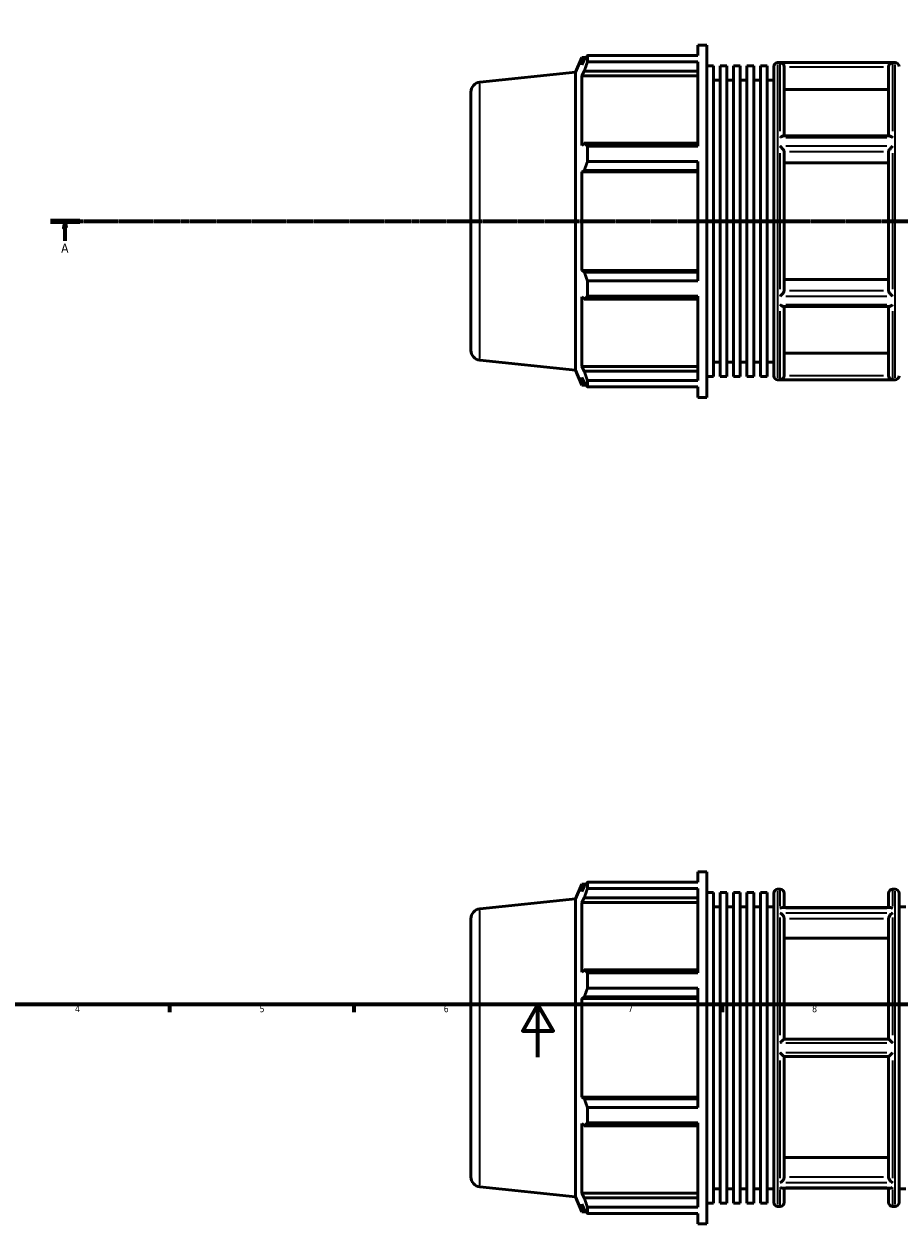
# Model space of a CAD drawing. Header units: millimetres. Extents: x -161 to 1381, y -63 to 966.
# Tile 3 of 8: x 225 to 558, y -63 to 393. Entities that reach past the tile are written whole.
import ezdxf

# ---------------------------------------------------------------- set-up
doc = ezdxf.new("R2010")
doc.units = ezdxf.units.MM
doc.linetypes.add('CHAIN', pattern=[0.7087, 0.4724, -0.0591, 0.1181, -0.0591])
for name, color, linetype, lineweight in [('Border (ISO)', 7, 'Continuous', 70), ('Section Line (ISO)', 7, 'CHAIN', 70), ('Visible (ISO)', 7, 'Continuous', 50), ('Visible Narrow (ISO)', 7, 'Continuous', 35)]:
    doc.layers.add(name, color=color, linetype=linetype, lineweight=lineweight)
doc.styles.add('Label Text (ISO)', font='tahoma.ttf')
doc.styles.add('Note Text (ISO)', font='tahoma.ttf')

# ---------------------------------------------------------------- blocks, each defined once
blk = doc.blocks.new('Borders Default Border')
at = {"layer": 'Border (ISO)'}
for p, q in [((280.33, 20), (280.33, 17.1)), ((350.42, 20), (350.42, 17.1)), ((490.58, 20), (490.58, 17.1))]:
    blk.add_line(p, q, dxfattribs=at)
at = {"layer": 'Border (ISO)', "flags": 128}
for points in [[(20, 20), (20, 574), (821, 574), (821, 20), (20, 20)], [(420.5, 0), (420.5, 20), (414.73, 10), (426.27, 10), (420.5, 20)]]:
    blk.add_lwpolyline(points, dxfattribs=at)
at = {"layer": 'Border (ISO)', "color": 232, "true_color": 0xca0064, "char_height": 2.5, "attachment_point": 7, "style": 'Note Text (ISO)'}
for s, insert in [('4', (244.42, 17.1)), ('5', (314.64, 17.05)), ('6', (384.66, 17.05)), ('7', (454.77, 17.1)), ('8', (524.81, 17.04))]:
    blk.add_mtext(s, dxfattribs=dict(at, insert=insert))
blk = doc.blocks.new('2dTransSection0')
at = {"layer": 'Section Line (ISO)', "linetype": 'CHAIN'}
blk.add_line((235.03, 317.93), (833.03, 317.93), dxfattribs=at)
at = {"layer": 'Section Line (ISO)', "linetype": 'Continuous', "lineweight": 140}
for p, q in [((235.03, 317.93), (246.2, 317.93)), ((821.86, 317.93), (833.03, 317.93))]:
    blk.add_line(p, q, dxfattribs=at)
at = {"layer": 'Section Line (ISO)', "linetype": 'Continuous'}
for p, q in [((240.61, 317.93), (240.11, 315.43)), ((240.11, 315.43), (241.11, 315.43)), ((240.61, 315.43), (240.61, 317.93)), ((241.11, 315.43), (240.61, 317.93)), ((240.61, 310.43), (240.61, 315.43)), ((827.45, 317.93), (826.95, 315.43)), ((826.95, 315.43), (827.95, 315.43)), ((827.45, 315.43), (827.45, 317.93)), ((827.95, 315.43), (827.45, 317.93)), ((827.45, 310.43), (827.45, 315.43))]:
    blk.add_line(p, q, dxfattribs=at)
at = {"layer": 'Section Line (ISO)', "linetype": 'Continuous', "flags": 128}
for points in [[(241.11, 315.43), (240.61, 317.93), (240.11, 315.43), (241.11, 315.43)], [(827.95, 315.43), (827.45, 317.93), (826.95, 315.43), (827.95, 315.43)]]:
    blk.add_lwpolyline(points, dxfattribs=at)
at = {"layer": 'Section Line (ISO)'}
for points in [[(241.11, 315.43), (240.61, 317.93), (240.11, 315.43), (241.11, 315.43)], [(827.95, 315.43), (827.45, 317.93), (826.95, 315.43), (827.95, 315.43)]]:
    blk.add_solid(points, dxfattribs=at)
at = {"layer": 'Section Line (ISO)', "char_height": 3.5, "attachment_point": 7, "style": 'Label Text (ISO)'}
for insert in [(239.13, 305.93), (825.96, 305.93)]:
    blk.add_mtext('A', dxfattribs=dict(at, insert=insert))

msp = doc.modelspace()

# ---------------------------------------------------------------- linework, layer by layer
at = {"layer": 'Visible (ISO)'}
for p, q in [((481.311, 380.97), (481.311, 384.927)), ((481.311, 384.927), (484.786, 384.927)), ((484.786, 250.927), (484.786, 384.927)), ((434.746, 374.602), (437.255, 380.237)), ((437.255, 380.237), (437.255, 377.353)), ((437.255, 380.237), (438.823, 380.237)), ((438.15, 379.27), (437.255, 377.353)), ((439.343, 380.97), (481.311, 380.97)), ((439.343, 378.547), (439.343, 380.97)), ((398.389, 370.78), (434.746, 374.602)), ((434.746, 261.253), (434.746, 374.602)), ((437.255, 373.197), (438.15, 374.98)), ((438.15, 374.98), (481.311, 374.98)), ((481.311, 378.547), (439.343, 378.547)), ((481.311, 346.463), (481.311, 378.547)), ((484.786, 377.021), (487.327, 377.021)), ((487.327, 258.833), (487.327, 377.021)), ((489.869, 258.833), (489.869, 377.021)), ((489.869, 377.021), (492.411, 377.021)), ((492.411, 258.833), (492.411, 377.021)), ((494.952, 258.833), (494.952, 377.021)), ((494.952, 377.021), (497.494, 377.021)), ((497.494, 258.833), (497.494, 377.021)), ((500.036, 258.833), (500.036, 377.021)), ((500.036, 377.021), (502.578, 377.021)), ((502.578, 258.833), (502.578, 377.021)), ((505.119, 258.833), (505.119, 377.021)), ((505.119, 377.021), (507.661, 377.021)), ((507.661, 258.833), (507.661, 377.021)), ((510.203, 259.127), (510.203, 376.727)), ((511.703, 378.227), (556.36, 378.227)), ((514.174, 376.632), (514.174, 350.415)), ((553.888, 350.415), (553.888, 376.632)), ((481.311, 373.197), (437.255, 373.197)), ((437.255, 373.197), (437.255, 346.699)), ((487.327, 371.527), (489.869, 371.527)), ((492.411, 371.527), (494.952, 371.527)), ((497.494, 371.527), (500.036, 371.527)), ((502.578, 371.527), (505.119, 371.527)), ((507.661, 371.527), (510.203, 371.527)), ((395.031, 367.051), (395.031, 268.804)), ((553.888, 368.066), (514.174, 368.066)), ((438.15, 347.627), (437.255, 346.699)), ((481.311, 347.627), (438.15, 347.627)), ((554.122, 350.415), (513.94, 350.415)), ((439.343, 346.463), (481.311, 346.463)), ((439.343, 340.614), (439.343, 346.463)), ((514.174, 344.378), (514.174, 291.476)), ((553.888, 291.476), (553.888, 344.378)), ((481.311, 340.614), (439.343, 340.614)), ((481.311, 295.241), (481.311, 340.614)), ((553.888, 340.095), (514.174, 340.095)), ((437.255, 336.664), (438.15, 337.269)), ((481.311, 336.664), (437.255, 336.664)), ((437.255, 336.664), (437.255, 299.19)), ((438.15, 337.269), (481.311, 337.269)), ((481.311, 299.19), (437.255, 299.19)), ((438.15, 298.586), (437.255, 299.19)), ((481.311, 298.586), (438.15, 298.586)), ((439.343, 295.241), (481.311, 295.241)), ((439.343, 289.392), (439.343, 295.241)), ((514.174, 295.759), (553.888, 295.759)), ((437.255, 289.156), (437.255, 262.658)), ((437.255, 289.156), (438.15, 288.228)), ((438.15, 288.228), (481.311, 288.228)), ((481.311, 289.392), (439.343, 289.392)), ((481.311, 257.308), (481.311, 289.392)), ((554.122, 285.44), (513.94, 285.44)), ((514.174, 285.44), (514.174, 259.223)), ((553.888, 259.223), (553.888, 285.44)), ((398.389, 265.074), (434.746, 261.253)), ((514.174, 267.789), (553.888, 267.789)), ((434.746, 261.253), (437.255, 255.617)), ((481.311, 262.658), (437.255, 262.658)), ((438.15, 260.875), (437.255, 262.658)), ((481.311, 260.875), (438.15, 260.875)), ((487.327, 264.327), (489.869, 264.327)), ((492.411, 264.327), (494.952, 264.327)), ((497.494, 264.327), (500.036, 264.327)), ((502.578, 264.327), (505.119, 264.327)), ((507.661, 264.327), (510.203, 264.327)), ((437.255, 258.501), (437.255, 255.617)), ((437.255, 258.501), (438.15, 256.584)), ((437.255, 255.617), (438.823, 255.617)), ((439.343, 257.308), (481.311, 257.308)), ((439.343, 254.885), (439.343, 257.308)), ((484.786, 258.833), (487.327, 258.833)), ((489.869, 258.833), (492.411, 258.833)), ((494.952, 258.833), (497.494, 258.833)), ((500.036, 258.833), (502.578, 258.833)), ((505.119, 258.833), (507.661, 258.833)), ((511.703, 257.627), (556.36, 257.627)), ((481.311, 254.885), (439.343, 254.885)), ((481.311, 250.927), (481.311, 254.885)), ((481.311, 250.927), (484.786, 250.927)), ((481.311, 66.571), (481.311, 70.529)), ((481.311, 70.529), (484.786, 70.529)), ((484.786, -63.471), (484.786, 70.529)), ((434.746, 60.203), (437.255, 65.839)), ((437.255, 65.839), (437.255, 62.955)), ((437.255, 65.839), (438.823, 65.839)), ((438.15, 64.872), (437.255, 62.955)), ((439.343, 66.571), (481.311, 66.571)), ((439.343, 64.148), (439.343, 66.571)), ((481.311, 64.148), (439.343, 64.148)), ((481.311, 32.064), (481.311, 64.148)), ((398.389, 56.382), (434.746, 60.203)), ((434.746, -53.145), (434.746, 60.203)), ((437.255, 58.798), (438.15, 60.581)), ((438.15, 60.581), (481.311, 60.581)), ((484.786, 62.623), (487.327, 62.623)), ((487.327, -55.565), (487.327, 62.623)), ((489.869, -55.565), (489.869, 62.623)), ((489.869, 62.623), (492.411, 62.623)), ((492.411, -55.565), (492.411, 62.623)), ((494.952, -55.565), (494.952, 62.623)), ((494.952, 62.623), (497.494, 62.623)), ((497.494, -55.565), (497.494, 62.623)), ((500.036, -55.565), (500.036, 62.623)), ((500.036, 62.623), (502.578, 62.623)), ((502.578, -55.565), (502.578, 62.623)), ((505.119, -55.565), (505.119, 62.623)), ((505.119, 62.623), (507.661, 62.623)), ((507.661, -55.565), (507.661, 62.623)), ((510.203, -55.271), (510.203, 62.329)), ((511.703, 63.829), (512.674, 63.829)), ((514.174, 62.329), (514.174, 56.851)), ((553.888, 56.851), (553.888, 62.329)), ((555.388, 63.829), (556.36, 63.829)), ((557.86, 62.329), (557.86, -55.271)), ((437.255, 58.798), (437.255, 32.3)), ((481.311, 58.798), (437.255, 58.798)), ((487.327, 57.129), (489.869, 57.129)), ((492.411, 57.129), (494.952, 57.129)), ((497.494, 57.129), (500.036, 57.129)), ((502.578, 57.129), (505.119, 57.129)), ((507.661, 57.129), (510.203, 57.129)), ((554.687, 56.851), (513.375, 56.851)), ((557.86, 57.129), (560.402, 57.129)), ((395.031, 52.652), (395.031, -45.595)), ((514.174, 52.693), (514.174, 6.879)), ((553.888, 6.879), (553.888, 52.693)), ((553.888, 45.275), (514.174, 45.275)), ((438.15, 33.228), (437.255, 32.3)), ((481.311, 33.228), (438.15, 33.228)), ((439.343, 32.064), (481.311, 32.064)), ((439.343, 26.215), (439.343, 32.064)), ((437.255, 22.266), (438.15, 22.87)), ((438.15, 22.87), (481.311, 22.87)), ((481.311, 26.215), (439.343, 26.215)), ((481.311, -19.158), (481.311, 26.215)), ((437.255, 22.266), (437.255, -15.208)), ((481.311, 22.266), (437.255, 22.266)), ((553.89, 6.879), (514.173, 6.879)), ((514.173, 0.179), (553.89, 0.179)), ((514.174, 0.179), (514.174, -45.636)), ((553.888, -45.636), (553.888, 0.179)), ((438.15, -15.813), (437.255, -15.208)), ((481.311, -15.208), (437.255, -15.208)), ((481.311, -15.813), (438.15, -15.813)), ((439.343, -19.158), (481.311, -19.158)), ((439.343, -25.007), (439.343, -19.158)), ((437.255, -25.243), (437.255, -51.741)), ((437.255, -25.243), (438.15, -26.171)), ((438.15, -26.171), (481.311, -26.171)), ((481.311, -25.007), (439.343, -25.007)), ((481.311, -57.091), (481.311, -25.007)), ((514.174, -38.217), (553.888, -38.217)), ((398.389, -49.324), (434.746, -53.145)), ((487.327, -50.071), (489.869, -50.071)), ((492.411, -50.071), (494.952, -50.071)), ((497.494, -50.071), (500.036, -50.071)), ((502.578, -50.071), (505.119, -50.071)), ((507.661, -50.071), (510.203, -50.071)), ((554.687, -49.793), (513.375, -49.793)), ((514.174, -49.793), (514.174, -55.271)), ((553.888, -55.271), (553.888, -49.793)), ((557.86, -50.071), (560.402, -50.071)), ((434.746, -53.145), (437.255, -58.781)), ((481.311, -51.741), (437.255, -51.741)), ((438.15, -53.524), (437.255, -51.741)), ((481.311, -53.524), (438.15, -53.524)), ((437.255, -55.897), (437.255, -58.781)), ((437.255, -55.897), (438.15, -57.814)), ((437.255, -58.781), (438.823, -58.781)), ((439.343, -57.091), (481.311, -57.091)), ((439.343, -59.513), (439.343, -57.091)), ((484.786, -55.565), (487.327, -55.565)), ((489.869, -55.565), (492.411, -55.565)), ((494.952, -55.565), (497.494, -55.565)), ((500.036, -55.565), (502.578, -55.565)), ((505.119, -55.565), (507.661, -55.565)), ((511.703, -56.771), (512.674, -56.771)), ((555.388, -56.771), (556.36, -56.771)), ((481.311, -59.513), (439.343, -59.513)), ((481.311, -63.471), (481.311, -59.513)), ((481.311, -63.471), (484.786, -63.471))]:
    msp.add_line(p, q, dxfattribs=at)
for centre, radius, start, end in [((511.703, 376.727), 1.5, 90, 180), ((556.36, 376.727), 1.5, 0, 90), ((398.781, 367.051), 3.75, 96, 180), ((398.781, 268.804), 3.75, 180, 264), ((511.703, 259.127), 1.5, 180, 270), ((556.36, 259.127), 1.5, 270, 0), ((511.703, 62.329), 1.5, 90, 180), ((512.674, 62.329), 1.5, 0, 90), ((555.388, 62.329), 1.5, 90, 180), ((556.36, 62.329), 1.5, 0, 90), ((398.781, 52.652), 3.75, 96, 180), ((398.781, -45.595), 3.75, 180, 264), ((511.703, -55.271), 1.5, 180, 270), ((512.674, -55.271), 1.5, 270, 0), ((555.388, -55.271), 1.5, 180, 270), ((556.36, -55.271), 1.5, 270, 0)]:
    msp.add_arc(centre, radius, start, end, dxfattribs=at)
for points, weights in [([(438.15, 379.27), (438.722, 380.103), (439.343, 380.97)], [1.00280395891, 1.00180998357, 1]), ([(439.343, 378.547), (438.722, 376.727), (438.15, 374.98)], [1, 1.00180998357, 1.00280395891]), ([(438.15, 347.627), (438.722, 347.057), (439.343, 346.463)], [1.00280395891, 1.00180998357, 1]), ([(439.343, 340.614), (438.722, 338.907), (438.15, 337.269)], [1, 1.00180998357, 1.00280395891]), ([(438.15, 298.586), (438.722, 296.947), (439.343, 295.241)], [1.00280395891, 1.00180998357, 1]), ([(439.343, 289.392), (438.722, 288.798), (438.15, 288.228)], [1, 1.00180998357, 1.00280395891]), ([(438.15, 260.875), (438.722, 259.128), (439.343, 257.308)], [1.00280395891, 1.00180998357, 1]), ([(439.343, 254.885), (438.722, 255.752), (438.15, 256.584)], [1, 1.00180998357, 1.00280395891]), ([(438.15, 64.872), (438.722, 65.704), (439.343, 66.571)], [1.00280395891, 1.00180998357, 1]), ([(439.343, 64.148), (438.722, 62.328), (438.15, 60.581)], [1, 1.00180998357, 1.00280395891]), ([(438.15, 33.228), (438.722, 32.658), (439.343, 32.064)], [1.00280395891, 1.00180998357, 1]), ([(439.343, 26.215), (438.722, 24.509), (438.15, 22.87)], [1, 1.00180998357, 1.00280395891]), ([(438.15, -15.813), (438.722, -17.451), (439.343, -19.158)], [1.00280395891, 1.00180998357, 1]), ([(439.343, -25.007), (438.722, -25.601), (438.15, -26.171)], [1, 1.00180998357, 1.00280395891]), ([(438.15, -53.524), (438.722, -55.271), (439.343, -57.091)], [1.00280395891, 1.00180998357, 1]), ([(439.343, -59.513), (438.722, -58.647), (438.15, -57.814)], [1, 1.00180998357, 1.00280395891])]:
    msp.add_rational_spline(points, weights, degree=2, dxfattribs=at)
for points, knots in [([(514.173, 376.698), (514.166, 376.848), (514.137, 376.993), (514.043, 377.27), (513.976, 377.399), (513.797, 377.661), (513.677, 377.784), (513.413, 377.985), (513.268, 378.062), (512.976, 378.164), (512.827, 378.192), (512.677, 378.197), (512.676, 378.197), (512.674, 378.198)], [-0.28182928, -0.28182928, -0.28182928, -0.28182928, -0.23655618, -0.23655618, -0.18963106, -0.18963106, -0.12789335, -0.12789335, -0.06329856, -0.06329856, 0, 0, 0.00065546, 0.00065546, 0.00065546, 0.00065546]), ([(555.388, 378.198), (555.387, 378.197), (555.385, 378.197), (555.236, 378.192), (555.087, 378.164), (554.794, 378.062), (554.649, 377.985), (554.386, 377.784), (554.265, 377.661), (554.086, 377.399), (554.02, 377.27), (553.925, 376.993), (553.896, 376.848), (553.89, 376.698)], [-0.28001365, -0.28001365, -0.28001365, -0.28001365, -0.27936392, -0.27936392, -0.21661908, -0.21661908, -0.15258934, -0.15258934, -0.0913917, -0.0913917, -0.04487706, -0.04487706, 0, 0, 0, 0]), ([(512.674, 349.705), (512.676, 349.707), (512.677, 349.708), (512.885, 349.886), (513.093, 350.042), (513.448, 350.261), (513.603, 350.338), (513.813, 350.402), (513.881, 350.415), (513.94, 350.415)], [-0.31539158, -0.31539158, -0.31539158, -0.31539158, -0.31468777, -0.31468777, -0.22771042, -0.22771042, -0.15652087, -0.15652087, -0.1184549, -0.1184549, -0.1184549, -0.1184549]), ([(554.122, 350.415), (554.182, 350.415), (554.25, 350.402), (554.459, 350.338), (554.614, 350.261), (554.97, 350.042), (555.178, 349.886), (555.385, 349.708), (555.387, 349.707), (555.388, 349.705)], [-0.19820882, -0.19820882, -0.19820882, -0.19820882, -0.15975954, -0.15975954, -0.08785316, -0.08785316, 0, 0, 0.0007109, 0.0007109, 0.0007109, 0.0007109]), ([(514.173, 344.412), (514.166, 344.481), (514.141, 344.566), (514.053, 344.77), (513.986, 344.89), (513.804, 345.175), (513.68, 345.342), (513.415, 345.67), (513.271, 345.831), (512.979, 346.136), (512.828, 346.282), (512.677, 346.417), (512.675, 346.418), (512.674, 346.419)], [-0.28192227, -0.28192227, -0.28192227, -0.28192227, -0.23971675, -0.23971675, -0.19149864, -0.19149864, -0.12803821, -0.12803821, -0.06401484, -0.06401484, 0, 0, 0.00055295, 0.00055295, 0.00055295, 0.00055295]), ([(555.388, 346.419), (555.387, 346.418), (555.386, 346.417), (555.235, 346.282), (555.084, 346.136), (554.791, 345.831), (554.648, 345.67), (554.382, 345.342), (554.258, 345.175), (554.076, 344.89), (554.01, 344.77), (553.921, 344.566), (553.896, 344.481), (553.89, 344.412)], [-0.27995094, -0.27995094, -0.27995094, -0.27995094, -0.27940293, -0.27940293, -0.21596014, -0.21596014, -0.1525089, -0.1525089, -0.08961558, -0.08961558, -0.04182836, -0.04182836, 0, 0, 0, 0]), ([(512.674, 289.435), (512.675, 289.436), (512.677, 289.438), (512.828, 289.573), (512.979, 289.718), (513.271, 290.024), (513.415, 290.185), (513.68, 290.512), (513.804, 290.68), (513.986, 290.965), (514.053, 291.085), (514.141, 291.289), (514.166, 291.373), (514.173, 291.443)], [-0.27995094, -0.27995094, -0.27995094, -0.27995094, -0.27940293, -0.27940293, -0.21596014, -0.21596014, -0.1525089, -0.1525089, -0.08961558, -0.08961558, -0.04182836, -0.04182836, 0, 0, 0, 0]), ([(553.89, 291.443), (553.896, 291.373), (553.921, 291.289), (554.01, 291.085), (554.076, 290.965), (554.258, 290.68), (554.382, 290.512), (554.648, 290.185), (554.791, 290.024), (555.084, 289.718), (555.235, 289.573), (555.386, 289.438), (555.387, 289.436), (555.388, 289.435)], [-0.28192227, -0.28192227, -0.28192227, -0.28192227, -0.23971675, -0.23971675, -0.19149864, -0.19149864, -0.12803821, -0.12803821, -0.06401484, -0.06401484, 0, 0, 0.00055295, 0.00055295, 0.00055295, 0.00055295]), ([(513.94, 285.44), (513.881, 285.44), (513.813, 285.452), (513.603, 285.517), (513.448, 285.594), (513.093, 285.813), (512.885, 285.968), (512.677, 286.146), (512.676, 286.148), (512.674, 286.149)], [-0.19820882, -0.19820882, -0.19820882, -0.19820882, -0.15975954, -0.15975954, -0.08785316, -0.08785316, 0, 0, 0.0007109, 0.0007109, 0.0007109, 0.0007109]), ([(555.388, 286.149), (555.387, 286.148), (555.385, 286.146), (555.178, 285.968), (554.97, 285.813), (554.614, 285.594), (554.459, 285.517), (554.25, 285.452), (554.182, 285.44), (554.122, 285.44)], [-0.31539158, -0.31539158, -0.31539158, -0.31539158, -0.31468777, -0.31468777, -0.22771042, -0.22771042, -0.15652087, -0.15652087, -0.1184549, -0.1184549, -0.1184549, -0.1184549]), ([(512.674, 257.657), (512.676, 257.657), (512.677, 257.657), (512.827, 257.663), (512.976, 257.69), (513.268, 257.793), (513.413, 257.869), (513.677, 258.07), (513.797, 258.194), (513.976, 258.456), (514.043, 258.584), (514.137, 258.862), (514.166, 259.007), (514.173, 259.156)], [-0.28001365, -0.28001365, -0.28001365, -0.28001365, -0.27936392, -0.27936392, -0.21661908, -0.21661908, -0.15258934, -0.15258934, -0.0913917, -0.0913917, -0.04487706, -0.04487706, 0, 0, 0, 0]), ([(553.89, 259.156), (553.896, 259.007), (553.925, 258.862), (554.02, 258.584), (554.086, 258.456), (554.265, 258.194), (554.386, 258.07), (554.649, 257.869), (554.794, 257.793), (555.087, 257.69), (555.236, 257.663), (555.385, 257.657), (555.387, 257.657), (555.388, 257.657)], [-0.28182928, -0.28182928, -0.28182928, -0.28182928, -0.23655618, -0.23655618, -0.18963106, -0.18963106, -0.12789335, -0.12789335, -0.06329856, -0.06329856, 0, 0, 0.00065546, 0.00065546, 0.00065546, 0.00065546]), ([(512.674, 56.673), (512.675, 56.673), (512.677, 56.674), (512.828, 56.746), (512.979, 56.798), (513.21, 56.842), (513.293, 56.851), (513.375, 56.851)], [-0.27995094, -0.27995094, -0.27995094, -0.27995094, -0.27940293, -0.27940293, -0.21596014, -0.21596014, -0.1791884, -0.1791884, -0.1791884, -0.1791884]), ([(514.173, 52.751), (514.169, 52.813), (514.161, 52.877), (514.119, 53.088), (514.068, 53.236), (513.928, 53.536), (513.838, 53.685), (513.603, 54.014), (513.448, 54.186), (513.093, 54.514), (512.885, 54.663), (512.677, 54.774), (512.676, 54.775), (512.674, 54.776)], [-0.28187615, -0.28187615, -0.28187615, -0.28187615, -0.2600166, -0.2600166, -0.21176635, -0.21176635, -0.15975954, -0.15975954, -0.08785316, -0.08785316, 0, 0, 0.0007109, 0.0007109, 0.0007109, 0.0007109]), ([(555.388, 54.776), (555.387, 54.775), (555.385, 54.774), (555.178, 54.663), (554.97, 54.514), (554.614, 54.186), (554.459, 54.014), (554.224, 53.685), (554.135, 53.536), (553.995, 53.236), (553.943, 53.088), (553.901, 52.877), (553.893, 52.813), (553.89, 52.751)], [-0.31539158, -0.31539158, -0.31539158, -0.31539158, -0.31468777, -0.31468777, -0.22771042, -0.22771042, -0.15652087, -0.15652087, -0.10503253, -0.10503253, -0.05726329, -0.05726329, -0.03562165, -0.03562165, -0.03562165, -0.03562165]), ([(554.687, 56.851), (554.769, 56.851), (554.853, 56.842), (555.084, 56.798), (555.235, 56.746), (555.386, 56.674), (555.387, 56.673), (555.388, 56.673)], [-0.10111815, -0.10111815, -0.10111815, -0.10111815, -0.06401484, -0.06401484, 0, 0, 0.00055295, 0.00055295, 0.00055295, 0.00055295]), ([(512.674, 5.426), (512.676, 5.428), (512.677, 5.429), (512.827, 5.581), (512.976, 5.731), (513.268, 6.023), (513.413, 6.167), (513.677, 6.426), (513.797, 6.543), (513.976, 6.712), (514.043, 6.773), (514.137, 6.856), (514.166, 6.879), (514.173, 6.879)], [-0.28001365, -0.28001365, -0.28001365, -0.28001365, -0.27936392, -0.27936392, -0.21661908, -0.21661908, -0.15258934, -0.15258934, -0.0913917, -0.0913917, -0.04487706, -0.04487706, 0, 0, 0, 0]), ([(553.89, 6.879), (553.896, 6.879), (553.925, 6.856), (554.02, 6.773), (554.086, 6.712), (554.265, 6.543), (554.386, 6.426), (554.649, 6.167), (554.794, 6.023), (555.087, 5.731), (555.236, 5.581), (555.385, 5.429), (555.387, 5.428), (555.388, 5.426)], [-0.28182928, -0.28182928, -0.28182928, -0.28182928, -0.23655618, -0.23655618, -0.18963106, -0.18963106, -0.12789335, -0.12789335, -0.06329856, -0.06329856, 0, 0, 0.00065546, 0.00065546, 0.00065546, 0.00065546]), ([(514.173, 0.179), (514.166, 0.179), (514.137, 0.201), (514.043, 0.284), (513.976, 0.345), (513.797, 0.515), (513.677, 0.632), (513.413, 0.89), (513.268, 1.034), (512.976, 1.327), (512.827, 1.477), (512.677, 1.628), (512.676, 1.63), (512.674, 1.632)], [-0.28182928, -0.28182928, -0.28182928, -0.28182928, -0.23655618, -0.23655618, -0.18963106, -0.18963106, -0.12789335, -0.12789335, -0.06329856, -0.06329856, 0, 0, 0.00065546, 0.00065546, 0.00065546, 0.00065546]), ([(555.388, 1.632), (555.387, 1.63), (555.385, 1.628), (555.236, 1.477), (555.087, 1.327), (554.794, 1.034), (554.649, 0.89), (554.386, 0.632), (554.265, 0.515), (554.086, 0.345), (554.02, 0.284), (553.925, 0.201), (553.896, 0.179), (553.89, 0.179)], [-0.28001365, -0.28001365, -0.28001365, -0.28001365, -0.27936392, -0.27936392, -0.21661908, -0.21661908, -0.15258934, -0.15258934, -0.0913917, -0.0913917, -0.04487706, -0.04487706, 0, 0, 0, 0]), ([(512.674, -47.718), (512.676, -47.717), (512.677, -47.716), (512.885, -47.605), (513.093, -47.457), (513.448, -47.128), (513.603, -46.957), (513.838, -46.628), (513.928, -46.479), (514.068, -46.179), (514.119, -46.031), (514.161, -45.82), (514.169, -45.755), (514.173, -45.693)], [-0.31539158, -0.31539158, -0.31539158, -0.31539158, -0.31468777, -0.31468777, -0.22771042, -0.22771042, -0.15652087, -0.15652087, -0.10503253, -0.10503253, -0.05726329, -0.05726329, -0.03562165, -0.03562165, -0.03562165, -0.03562165]), ([(513.375, -49.793), (513.293, -49.793), (513.21, -49.785), (512.979, -49.74), (512.828, -49.689), (512.677, -49.617), (512.675, -49.616), (512.674, -49.615)], [-0.10111815, -0.10111815, -0.10111815, -0.10111815, -0.06401484, -0.06401484, 0, 0, 0.00055295, 0.00055295, 0.00055295, 0.00055295]), ([(553.89, -45.693), (553.893, -45.755), (553.901, -45.82), (553.943, -46.031), (553.995, -46.179), (554.135, -46.479), (554.224, -46.628), (554.459, -46.957), (554.614, -47.128), (554.97, -47.457), (555.178, -47.605), (555.385, -47.716), (555.387, -47.717), (555.388, -47.718)], [-0.28187615, -0.28187615, -0.28187615, -0.28187615, -0.2600166, -0.2600166, -0.21176635, -0.21176635, -0.15975954, -0.15975954, -0.08785316, -0.08785316, 0, 0, 0.0007109, 0.0007109, 0.0007109, 0.0007109]), ([(555.388, -49.615), (555.387, -49.616), (555.386, -49.617), (555.235, -49.689), (555.084, -49.74), (554.853, -49.785), (554.769, -49.793), (554.687, -49.793)], [-0.27995094, -0.27995094, -0.27995094, -0.27995094, -0.27940293, -0.27940293, -0.21596014, -0.21596014, -0.1791884, -0.1791884, -0.1791884, -0.1791884])]:
    msp.add_open_spline(points, degree=3, knots=knots, dxfattribs=at)
for points in [[(514.174, 376.632), (514.174, 376.654), (514.174, 376.676), (514.173, 376.698)], [(553.89, 376.698), (553.889, 376.676), (553.888, 376.654), (553.888, 376.632)], [(514.174, 344.378), (514.174, 344.389), (514.174, 344.4), (514.173, 344.412)], [(553.89, 344.412), (553.889, 344.4), (553.888, 344.389), (553.888, 344.378)], [(514.173, 291.443), (514.174, 291.454), (514.174, 291.465), (514.174, 291.476)], [(553.888, 291.476), (553.888, 291.465), (553.889, 291.454), (553.89, 291.443)], [(514.173, 259.156), (514.174, 259.179), (514.174, 259.201), (514.174, 259.223)], [(553.888, 259.223), (553.888, 259.201), (553.889, 259.179), (553.89, 259.156)], [(514.174, 52.693), (514.174, 52.712), (514.174, 52.731), (514.173, 52.751)], [(553.89, 52.751), (553.889, 52.731), (553.888, 52.712), (553.888, 52.693)], [(514.173, -45.693), (514.174, -45.674), (514.174, -45.655), (514.174, -45.636)], [(553.888, -45.636), (553.888, -45.655), (553.889, -45.674), (553.89, -45.693)]]:
    msp.add_open_spline(points, degree=3, dxfattribs=at)
at = {"layer": 'Visible Narrow (ISO)'}
for p, q in [((511.703, 377.485), (511.703, 258.37)), ((512.674, 352.188), (512.674, 378.031)), ((553.253, 378.198), (514.81, 378.198)), ((516.158, 376.698), (551.904, 376.698)), ((555.388, 378.031), (555.388, 352.188)), ((556.36, 258.37), (556.36, 377.485)), ((398.389, 265.725), (398.389, 370.13)), ((514.81, 349.705), (553.253, 349.705)), ((512.674, 292.084), (512.674, 343.771)), ((553.253, 346.419), (514.81, 346.419)), ((516.158, 344.412), (551.904, 344.412)), ((555.388, 343.771), (555.388, 292.084)), ((514.81, 289.435), (553.253, 289.435)), ((551.904, 291.443), (516.158, 291.443)), ((512.674, 257.824), (512.674, 283.667)), ((553.253, 286.149), (514.81, 286.149)), ((555.388, 283.667), (555.388, 257.824)), ((514.81, 257.657), (553.253, 257.657)), ((551.904, 259.156), (516.158, 259.156)), ((511.703, 63.086), (511.703, -56.029)), ((512.674, 57.358), (512.674, 63.811)), ((555.388, 63.811), (555.388, 57.358)), ((556.36, -56.029), (556.36, 63.086)), ((398.389, -48.673), (398.389, 55.731)), ((514.81, 56.673), (553.253, 56.673)), ((553.253, 54.776), (514.81, 54.776)), ((512.674, 8.389), (512.674, 53.15)), ((516.158, 52.751), (551.904, 52.751)), ((555.388, 53.15), (555.388, 8.389)), ((514.81, 5.426), (553.253, 5.426)), ((553.253, 1.632), (514.81, 1.632)), ((512.674, -46.093), (512.674, -1.331)), ((555.388, -1.331), (555.388, -46.093)), ((514.81, -47.718), (553.253, -47.718)), ((553.253, -49.615), (514.81, -49.615)), ((551.904, -45.693), (516.158, -45.693)), ((512.674, -56.753), (512.674, -50.3)), ((555.388, -50.3), (555.388, -56.753))]:
    msp.add_line(p, q, dxfattribs=at)

# ---------------------------------------------------------------- block references
msp.add_blockref('Borders Default Border', (0, 0))
at = {"layer": 'Section Line (ISO)'}
msp.add_blockref('2dTransSection0', (0, 0), dxfattribs=at)

doc.saveas('drawing.dxf')
